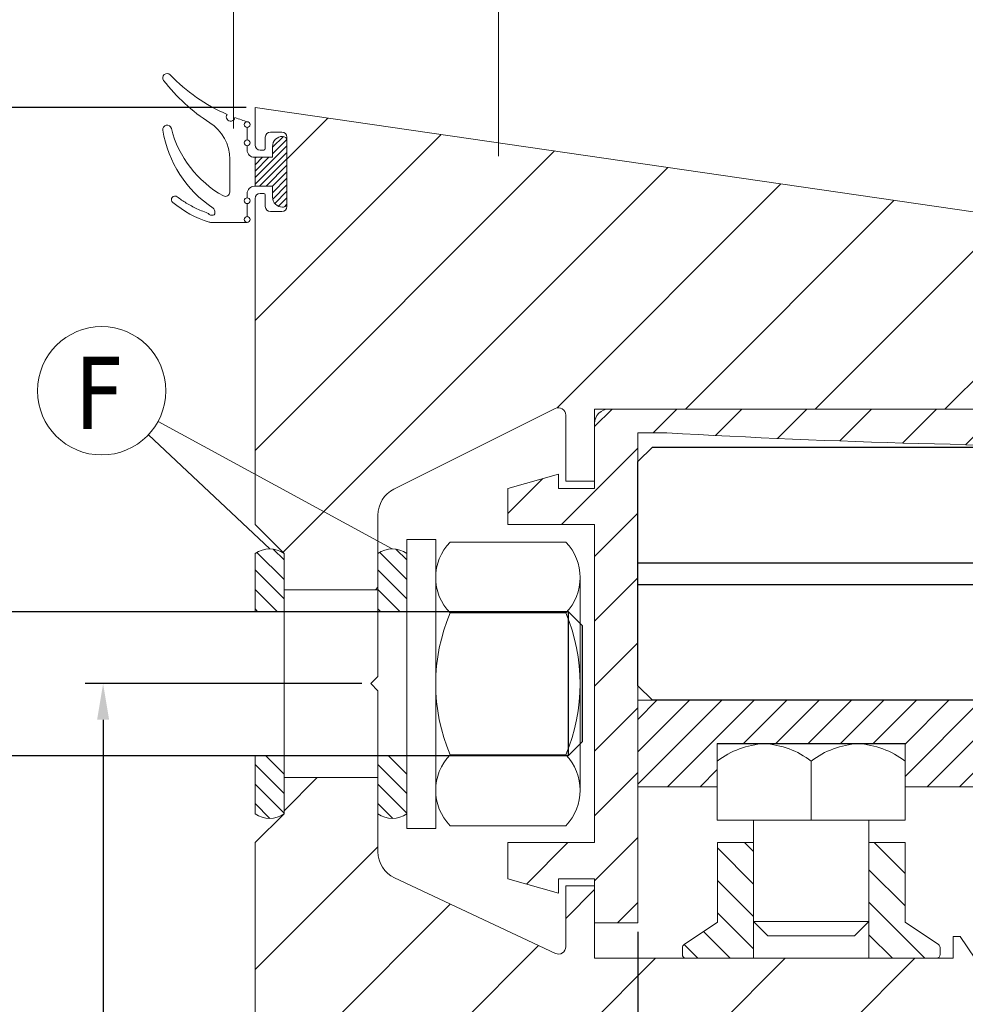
# Model space of a CAD drawing. Header units: millimetres. Extents: x 475 to 4940, y -52 to 2368.
# Tile 12 of 16: x 1249 to 1314, y 117 to 185. Entities that reach past the tile are written whole.
import ezdxf

# ---------------------------------------------------------------- set-up
doc = ezdxf.new("R2010")
doc.units = ezdxf.units.MM
doc.layers.get('0').update_dxf_attribs({"lineweight": 13})
for name, color, linetype, lineweight in [('DADO FLANGIATO M8', 3, 'Continuous', 9), ('FISSAGGIO M10', 73, 'Continuous', 13), ('GUARNIZIONI', 7, 'Continuous', 9), ('INDICATORI', 7, 'Continuous', 5), ('PENSILINA MINI', 8, 'Continuous', 9), ('PLASTICA REGISTRO TRIANGOLARE MEDIA 75.3', 6, 'Continuous', 9), ('Quote', 5, 'Continuous', 9), ('VITE M8X8', 117, 'Continuous', 9)]:
    doc.layers.add(name, color=color, linetype=linetype, lineweight=lineweight)
doc.layers.add('PLASTICA L PICCOLA', color=1, linetype='Continuous', lineweight=9, true_color=0xff0000)
doc.layers.add('VETRO', color=140, linetype='Continuous')
doc.styles.get("Standard").update_dxf_attribs({"font": 'TAHOMA.TTF'})
doc.styles.add('STANDARD-Tahoma', font='TAHOMA.TTF')
doc.dimstyles.new('Annotativa millimetri', dxfattribs={"dimscale": 0, "dimtxt": 5, "dimasz": 2.5, "dimexe": 1.25, "dimexo": 0.625, "dimtad": 1, "dimtoh": 1, "dimdec": 1, "dimtxsty": 'Standard', "dimcen": 2.5, "dimclrd": 256, "dimclre": 256, "dimclrt": 7, "dimadec": 0, "dimazin": 0, "dimtfac": 1, "dimtdec": 1, "dimtmove": 0, "dimatfit": 3, "dimfxl": 1, "dimarcsym": 0})

# ---------------------------------------------------------------- blocks, each defined once
blk = doc.blocks.new('*D15')
at = {"layer": 'Defpoints', "color": 0}
for p in [(1265.166, 179.194), (1243.049, 84.324), (1265.151, 84.324)]:
    blk.add_point(p, dxfattribs=at)
at = {"layer": 'Quote', "lineweight": -2}
for p, q in [((1264.541, 179.194), (1241.799, 179.194)), ((1243.049, 176.694), (1243.049, 119.386)), ((1243.049, 86.824), (1243.049, 105.301)), ((1264.526, 84.324), (1241.799, 84.324))]:
    blk.add_line(p, q, dxfattribs=at)
at = {"layer": 'Quote'}
for points in [[(1243.465, 176.694), (1242.632, 176.694), (1243.049, 179.194)], [(1242.632, 86.824), (1243.465, 86.824), (1243.049, 84.324)]]:
    blk.add_solid(points, dxfattribs=at)
at = {"layer": 'Quote', "color": 7, "insert": (1243.049, 112.344), "char_height": 5, "attachment_point": 5, "rotation": 90}
blk.add_mtext('94,9', dxfattribs=at)
blk = doc.blocks.new('*D16')
at = {"layer": 'Defpoints', "color": 0}
for p in [(1254.637, 139.324), (1273.166, 139.324), (1265.151, 84.324)]:
    blk.add_point(p, dxfattribs=at)
at = {"layer": 'Quote', "lineweight": -2}
for p, q in [((1272.541, 139.324), (1253.387, 139.324)), ((1254.637, 136.824), (1254.637, 115.817)), ((1254.637, 86.824), (1254.637, 107.832)), ((1264.526, 84.324), (1253.387, 84.324))]:
    blk.add_line(p, q, dxfattribs=at)
at = {"layer": 'Quote'}
for points in [[(1255.054, 136.824), (1254.22, 136.824), (1254.637, 139.324)], [(1254.22, 86.824), (1255.054, 86.824), (1254.637, 84.324)]]:
    blk.add_solid(points, dxfattribs=at)
at = {"layer": 'Quote', "color": 7, "insert": (1254.637, 111.824), "char_height": 5, "attachment_point": 5, "rotation": 90}
blk.add_mtext('55', dxfattribs=at)
blk = doc.blocks.new('*D23')
at = {"layer": 'Defpoints', "color": 0}
for p in [(1291.666, 122.779), (1375.549, 110.047), (1291.666, 66.305)]:
    blk.add_point(p, dxfattribs=at)
at = {"layer": 'Quote', "lineweight": -2}
for p, q in [((1291.666, 122.154), (1291.666, 65.055)), ((1375.549, 109.422), (1375.549, 65.055)), ((1294.166, 66.305), (1322.737, 66.305)), ((1373.049, 66.305), (1336.797, 66.305))]:
    blk.add_line(p, q, dxfattribs=at)
at = {"layer": 'Quote'}
for points in [[(1294.166, 66.722), (1294.166, 65.888), (1291.666, 66.305)], [(1373.049, 65.888), (1373.049, 66.722), (1375.549, 66.305)]]:
    blk.add_solid(points, dxfattribs=at)
at = {"layer": 'Quote', "color": 7, "insert": (1329.767, 66.305), "char_height": 5, "attachment_point": 5}
blk.add_mtext('83,9', dxfattribs=at)
blk = doc.blocks.new('*D24')
at = {"layer": 'Defpoints', "color": 0}
for p in [(1265.166, 179.194), (1232.574, 58.73), (1267.741, 58.73)]:
    blk.add_point(p, dxfattribs=at)
at = {"layer": 'Quote', "lineweight": -2}
for p, q in [((1264.541, 179.194), (1231.324, 179.194)), ((1232.574, 176.694), (1232.574, 120.959)), ((1232.574, 61.23), (1232.574, 103.729)), ((1267.116, 58.73), (1231.324, 58.73))]:
    blk.add_line(p, q, dxfattribs=at)
at = {"layer": 'Quote'}
for points in [[(1232.991, 176.694), (1232.157, 176.694), (1232.574, 179.194)], [(1232.157, 61.23), (1232.991, 61.23), (1232.574, 58.73)]]:
    blk.add_solid(points, dxfattribs=at)
at = {"layer": 'Quote', "color": 7, "insert": (1232.574, 112.344), "char_height": 5, "attachment_point": 5, "rotation": 90}
blk.add_mtext('120,5', dxfattribs=at)

msp = doc.modelspace()

# ---------------------------------------------------------------- hatches: boundary and pattern name
h = msp.add_hatch()
h.set_pattern_fill('ANSI31', color=256, scale=2, style=0)
h.set_pattern_definition([(45, (1008.867, -11.034), (-4.49013, 4.49013), [])])
edge = h.paths.add_edge_path()
edge.add_line((1267.166, 145.824), (1267.166, 148.324))
edge.add_line((1267.166, 148.324), (1265.166, 150.324))
edge.add_line((1265.166, 150.324), (1265.166, 172.893))
edge.add_arc((1265.516, 172.893), 0.35, 90.00004, 179.99996, ccw=False)
edge.add_line((1265.516, 173.243), (1265.766, 173.243))
edge.add_arc((1265.766, 173.143), 0.1, 0.00008, 89.99992, ccw=False)
edge.add_line((1265.866, 173.143), (1265.866, 172.343))
edge.add_arc((1266.216, 172.343), 0.35, 180.00005, 269.99995)
edge.add_line((1266.216, 171.993), (1267.016, 171.993))
edge.add_arc((1267.016, 172.343), 0.35, 270.00004, 359.99996)
edge.add_line((1267.366, 172.343), (1267.366, 177.143))
edge.add_arc((1267.016, 177.143), 0.35, 0.00002, 89.99998)
edge.add_line((1267.016, 177.493), (1266.216, 177.493))
edge.add_arc((1266.216, 177.143), 0.35, 90.00001, 179.99999)
edge.add_line((1265.866, 177.143), (1265.866, 176.344))
edge.add_arc((1265.766, 176.344), 0.1, 270.00003, 359.99997, ccw=False)
edge.add_line((1265.766, 176.244), (1265.516, 176.244))
edge.add_arc((1265.516, 176.594), 0.35, 180.00007, 269.99993, ccw=False)
edge.add_line((1265.166, 176.594), (1265.166, 179.194))
edge.add_line((1265.166, 179.194), (1374.281, 163.355))
edge.add_arc((1374.137, 162.365), 1, 0.50002, 81.74042, ccw=False)
edge.add_line((1375.137, 162.374), (1375.161, 159.627))
edge.add_arc((1374.861, 159.624), 0.3, -90.00001, 0.50002, ccw=False)
edge.add_line((1374.861, 159.324), (1373.206, 159.324))
edge.add_arc((1373.206, 159.674), 0.35, 180.00003, 270.00001, ccw=False)
edge.add_line((1372.856, 159.674), (1372.856, 159.924))
edge.add_arc((1372.956, 159.924), 0.1, 90.00002, 180.00002, ccw=False)
edge.add_line((1372.956, 160.024), (1373.756, 160.024))
edge.add_arc((1373.756, 160.374), 0.35, 270.00002, 360.00002)
edge.add_line((1374.106, 160.374), (1374.106, 161.174))
edge.add_arc((1373.756, 161.174), 0.35, 0.00002, 90.00002)
edge.add_line((1373.756, 161.524), (1368.956, 161.524))
edge.add_arc((1368.956, 161.174), 0.35, 90.00002, 180.00002)
edge.add_line((1368.606, 161.174), (1368.606, 160.374))
edge.add_arc((1368.956, 160.374), 0.35, 180.00003, 270.00001)
edge.add_line((1368.956, 160.024), (1369.755, 160.024))
edge.add_arc((1369.755, 159.924), 0.1, 0.00003, 90.00001, ccw=False)
edge.add_line((1369.855, 159.924), (1369.855, 159.674))
edge.add_arc((1369.505, 159.674), 0.35, -89.99997, 0.00001, ccw=False)
edge.add_line((1369.505, 159.324), (1367.005, 159.322))
edge.add_arc((1367.005, 159.022), 0.3, 90.00005, 180.00002)
edge.add_line((1366.705, 159.022), (1366.705, 158.324))
edge.add_line((1366.705, 158.324), (1288.666, 158.324))
edge.add_line((1288.666, 158.324), (1288.666, 153.324))
edge.add_line((1288.666, 153.324), (1286.666, 153.324))
edge.add_line((1286.666, 153.324), (1286.666, 157.912))
edge.add_arc((1286.166, 157.912), 0.5, 360, 476.54593)
edge.add_line((1285.943, 158.359), (1274.772, 152.778))
edge.add_arc((1275.666, 150.989), 2, 116.54593, 180)
edge.add_line((1273.666, 150.989), (1273.666, 145.824))
edge.add_line((1273.666, 132.824), (1273.666, 127.694))
edge.add_arc((1275.666, 127.694), 2, 180, 244.86576)
edge.add_line((1274.817, 125.883), (1285.954, 120.658))
edge.add_arc((1286.167, 121.111), 0.5, 244.86576, 360.00634)
edge.add_line((1286.667, 121.111), (1286.666, 125.324))
edge.add_line((1286.666, 125.324), (1288.666, 125.324))
edge.add_line((1288.666, 125.324), (1288.666, 120.324))
edge.add_line((1288.666, 120.324), (1313.484, 120.324))
edge.add_line((1313.484, 120.324), (1313.484, 121.824))
edge.add_line((1313.484, 121.824), (1313.984, 121.824))
edge.add_line((1313.984, 121.824), (1314.994, 120.324))
edge.add_line((1314.994, 120.324), (1337.275, 120.324))
edge.add_line((1337.275, 120.324), (1338.284, 121.824))
edge.add_line((1338.284, 121.824), (1338.784, 121.824))
edge.add_line((1338.784, 121.824), (1338.784, 120.324))
edge.add_line((1338.784, 120.324), (1358.784, 120.324))
edge.add_line((1358.784, 120.324), (1358.784, 121.824))
edge.add_line((1358.784, 121.824), (1359.284, 121.824))
edge.add_line((1359.284, 121.824), (1360.294, 120.324))
edge.add_line((1360.294, 120.324), (1360.294, 118.122))
edge.add_line((1360.294, 118.122), (1365.135, 118.122))
edge.add_line((1365.135, 118.122), (1365.187, 118.127))
edge.add_line((1365.187, 118.127), (1365.803, 118.235))
edge.add_line((1365.803, 118.235), (1365.885, 118.239))
edge.add_line((1365.885, 118.239), (1368.186, 118.009))
edge.add_arc((1368.161, 117.76), 0.25, -90, 84.29294, ccw=False)
edge.add_line((1368.161, 117.51), (1368.161, 109.91))
edge.add_arc((1368.161, 109.66), 0.25, -84.29294, 90, ccw=False)
edge.add_line((1368.186, 109.411), (1365.885, 109.181))
edge.add_line((1365.885, 109.181), (1365.803, 109.184))
edge.add_line((1365.803, 109.184), (1365.187, 109.293))
edge.add_line((1365.187, 109.293), (1365.135, 109.297))
edge.add_line((1365.135, 109.297), (1360.294, 109.297))
edge.add_line((1360.294, 109.297), (1360.299, 107.095))
edge.add_line((1360.299, 107.095), (1265.151, 84.324))
edge.add_line((1265.151, 84.324), (1265.162, 128.325))
edge.add_line((1265.162, 128.325), (1267.166, 130.324))
edge.add_line((1267.166, 130.324), (1267.166, 132.824))
edge.add_line((1273.666, 132.824), (1267.166, 132.824))
edge.add_line((1273.666, 145.824), (1267.166, 145.824))
h = msp.add_hatch()
h.set_pattern_fill('ANSI31', color=256, scale=2, style=0)
edge = h.paths.add_edge_path()
edge.add_line((1367.488, 131.798), (1367.488, 134.198))
edge.add_arc((1367.988, 134.198), 0.5, 90, 180.00001, ccw=False)
edge.add_line((1367.988, 134.698), (1369.588, 134.698))
edge.add_arc((1369.588, 134.348), 0.35, 0.00008, 89.9999, ccw=False)
edge.add_line((1369.938, 134.348), (1369.938, 134.098))
edge.add_arc((1369.838, 134.098), 0.1, 270.00018, 359.99993, ccw=False)
edge.add_line((1369.838, 133.998), (1369.038, 133.998))
edge.add_arc((1369.038, 133.648), 0.35, 90.00008, 179.99996)
edge.add_line((1368.688, 133.648), (1368.688, 132.848))
edge.add_arc((1369.038, 132.848), 0.35, 180.00006, 269.99992)
edge.add_line((1369.038, 132.498), (1373.838, 132.498))
edge.add_arc((1373.838, 132.848), 0.35, 270.00008, 359.99997)
edge.add_line((1374.188, 132.848), (1374.188, 133.648))
edge.add_arc((1373.838, 133.648), 0.35, 0.00006, 89.99994)
edge.add_line((1373.838, 133.998), (1373.039, 133.998))
edge.add_arc((1373.039, 134.098), 0.1, 180.00005, 269.99986, ccw=False)
edge.add_line((1372.939, 134.098), (1372.939, 134.348))
edge.add_arc((1373.289, 134.348), 0.35, 90.00005, 179.99996, ccw=False)
edge.add_line((1373.289, 134.698), (1375.049, 134.698))
edge.add_arc((1375.049, 134.198), 0.5, -0.00005, 90.00008, ccw=False)
edge.add_line((1375.549, 134.198), (1375.549, 109.089))
edge.add_arc((1372.549, 109.089), 3, -65.81508, 0, ccw=False)
edge.add_line((1373.779, 106.352), (1346.538, 94.118))
edge.add_arc((1346.333, 94.574), 0.5, 204.18487, 294.18488, ccw=False)
edge.add_line((1345.877, 94.369), (1345.59, 95.008))
edge.add_arc((1345.316, 94.885), 0.3, 24.18495, 114.18498)
edge.add_line((1345.193, 95.159), (1343.916, 94.585))
edge.add_arc((1343.793, 94.859), 0.3, 204.1849, 294.18486, ccw=False)
edge.add_line((1343.52, 94.736), (1342.618, 96.743))
edge.add_line((1342.618, 96.743), (1341.212, 97.818))
edge.add_arc((1341.394, 98.056), 0.3, 114.18499, 232.59837, ccw=False)
edge.add_line((1341.271, 98.33), (1341.799, 98.567))
edge.add_line((1341.799, 98.567), (1341.097, 100.129))
edge.add_arc((1340.641, 99.924), 0.5, 24.18488, 103.45911)
edge.add_line((1340.525, 100.41), (1329.214, 97.703))
edge.add_line((1329.214, 97.703), (1328.611, 98.073))
edge.add_line((1328.611, 98.073), (1328.242, 97.471))
edge.add_line((1328.242, 97.471), (1322.708, 96.146))
edge.add_arc((1322.824, 95.66), 0.5, 103.45909, 204.1849)
edge.add_line((1322.368, 95.455), (1324.467, 90.783))
edge.add_line((1324.467, 90.783), (1324.994, 91.02))
edge.add_arc((1325.117, 90.746), 0.3, -4.22849, 114.18485, ccw=False)
edge.add_line((1325.417, 90.724), (1325.286, 88.959))
edge.add_line((1325.286, 88.959), (1326.187, 86.952))
edge.add_arc((1325.914, 86.829), 0.3, -65.81501, 24.18484, ccw=False)
edge.add_line((1326.037, 86.555), (1324.759, 85.982))
edge.add_arc((1324.882, 85.708), 0.3, 114.18494, 204.18485)
edge.add_line((1324.609, 85.585), (1324.895, 84.946))
edge.add_arc((1324.439, 84.742), 0.5, -65.81497, 24.1849, ccw=False)
edge.add_line((1324.644, 84.286), (1267.741, 58.73))
edge.add_line((1267.741, 58.73), (1267.127, 60.099))
edge.add_arc((1267.4, 60.222), 0.3, 114.18494, 204.18491, ccw=False)
edge.add_line((1267.277, 60.495), (1322.721, 85.395))
edge.add_arc((1322.598, 85.669), 0.3, 294.18505, 384.18487)
edge.add_line((1322.872, 85.792), (1322.503, 86.613))
edge.add_arc((1322.777, 86.735), 0.3, 114.18494, 204.18495, ccw=False)
edge.add_line((1322.654, 87.009), (1323.657, 87.46))
edge.add_arc((1323.534, 87.733), 0.3, 294.1849, 384.18485)
edge.add_line((1323.808, 87.856), (1320.083, 96.149))
edge.add_arc((1320.996, 96.559), 1, 103.45904, 204.1849, ccw=False)
edge.add_line((1320.763, 97.532), (1341.717, 102.547))
edge.add_arc((1341.787, 102.255), 0.3, 24.18493, 103.45916, ccw=False)
edge.add_line((1342.061, 102.378), (1344.424, 97.115))
edge.add_arc((1344.698, 97.238), 0.3, 204.18497, 294.18495)
edge.add_line((1344.821, 96.964), (1345.824, 97.415))
edge.add_arc((1345.947, 97.141), 0.3, 24.18485, 114.18486, ccw=False)
edge.add_line((1346.221, 97.264), (1346.589, 96.443))
edge.add_arc((1346.863, 96.566), 0.3, 204.18493, 294.18496)
edge.add_line((1346.986, 96.293), (1369.767, 106.524))
edge.add_arc((1369.644, 106.797), 0.3, 294.18483, 450.00004)
edge.add_line((1369.644, 107.097), (1361.495, 107.097))
edge.add_line((1361.495, 107.097), (1361.495, 107.997))
edge.add_arc((1361.195, 107.997), 0.3, 360, 450.00004)
edge.add_line((1361.195, 108.297), (1360.495, 108.297))
edge.add_line((1360.495, 108.297), (1360.495, 108.691))
edge.add_line((1360.495, 108.691), (1361.479, 109.336))
edge.add_arc((1361.644, 109.085), 0.3, 44.99997, 123.23599, ccw=False)
edge.add_arc((1362.068, 109.509), 0.3, 225.00003, 315.00006)
edge.add_arc((1362.492, 109.085), 0.3, 44.99997, 134.99994, ccw=False)
edge.add_arc((1362.917, 109.509), 0.3, 225.00003, 315.00004)
edge.add_arc((1363.341, 109.085), 0.3, 45, 134.99996, ccw=False)
edge.add_arc((1363.765, 109.509), 0.3, 225, 315.00005)
edge.add_arc((1364.189, 109.085), 0.3, 45.00003, 134.99994, ccw=False)
edge.add_arc((1364.614, 109.509), 0.3, 224.99999, 314.99999)
edge.add_line((1364.826, 109.297), (1365.038, 109.385))
edge.add_arc((1365.038, 109.085), 0.3, 0.00004, 90, ccw=False)
edge.add_line((1365.338, 109.085), (1365.338, 108.297))
edge.add_line((1365.338, 108.297), (1373.249, 108.297))
edge.add_arc((1373.249, 108.797), 0.5, 270.00003, 359.99997)
edge.add_line((1373.749, 108.797), (1373.749, 119.122))
edge.add_arc((1373.349, 119.122), 0.4, 0.00003, 180)
edge.add_line((1372.949, 119.122), (1365.338, 119.122))
edge.add_line((1365.338, 119.122), (1365.338, 118.334))
edge.add_arc((1365.038, 118.334), 0.3, -90, 0.00002, ccw=False)
edge.add_line((1365.038, 118.034), (1364.826, 118.122))
edge.add_arc((1364.614, 117.91), 0.3, 45, 134.99997)
edge.add_arc((1364.189, 118.334), 0.3, 224.99997, 315.00003, ccw=False)
edge.add_arc((1363.765, 117.91), 0.3, 45.00003, 135)
edge.add_arc((1363.341, 118.334), 0.3, 225, 315, ccw=False)
edge.add_arc((1362.917, 117.91), 0.3, 45, 135.00004)
edge.add_arc((1362.492, 118.334), 0.3, 225.00004, 314.99995, ccw=False)
edge.add_arc((1362.068, 117.91), 0.3, 44.99997, 135.00002)
edge.add_arc((1361.644, 118.334), 0.3, 236.7641, 314.99997, ccw=False)
edge.add_line((1361.479, 118.084), (1360.43, 118.771))
edge.add_arc((1360.594, 119.022), 0.3, 89.99988, 236.76402, ccw=False)
edge.add_line((1360.594, 119.322), (1361.195, 119.322))
edge.add_arc((1361.195, 119.622), 0.3, 270.00004, 359.99631)
edge.add_line((1361.495, 119.622), (1361.495, 120.322))
edge.add_line((1361.495, 120.322), (1373.449, 120.322))
edge.add_arc((1373.449, 120.622), 0.3, 270.00007, 360.00002)
edge.add_line((1373.749, 120.622), (1373.749, 130.998))
edge.add_arc((1373.449, 130.998), 0.3, 0.00004, 90)
edge.add_line((1373.449, 131.298), (1371.994, 131.298))
edge.add_line((1371.994, 131.298), (1371.794, 131.498))
edge.add_line((1371.794, 131.498), (1371.594, 131.298))
edge.add_line((1371.594, 131.298), (1369.844, 131.298))
edge.add_line((1369.844, 131.298), (1369.544, 131.598))
edge.add_line((1369.544, 131.598), (1369.244, 131.298))
edge.add_line((1369.244, 131.298), (1367.988, 131.298))
edge.add_arc((1367.988, 131.798), 0.5, 180.00004, 269.99997, ccw=False)
at = {"layer": 'DADO FLANGIATO M8'}
h = msp.add_hatch(dxfattribs=at)
h.set_pattern_fill('ANSI31', color=256, scale=0.5, angle=90, style=0)
h.set_pattern_definition([(135, (1778.7258, 295.2195), (-1.122532, -1.122532), [])])
h.paths.add_polyline_path([(1294.867, 121.285), (1297.167, 122.821), (1297.167, 128.32), (1299.667, 128.321), (1299.667, 120.324), (1295.035, 120.324, 0.745181), (1295.119, 120.811, -0.210261), (1294.902, 120.816, -0.58341)])
h.paths.add_polyline_path([(1307.667, 120.324), (1307.667, 128.323), (1310.167, 128.324), (1310.167, 122.821), (1312.467, 121.285, -0.589752), (1312.427, 120.814, -0.196777), (1312.222, 120.807, 0.798306), (1312.332, 120.324)])
h.paths.add_polyline_path([(1312.332, 120.323, -0.798306), (1312.222, 120.807, 0.196777), (1312.427, 120.814, -0.825541)])
h.paths.add_polyline_path([(1312.332, 120.323, 0.825541), (1312.427, 120.814, 0.589752), (1312.467, 121.285), (1312.587, 121.205), (1312.587, 120.324)])
h.paths.add_polyline_path([(1294.961, 120.326, -0.74529), (1294.902, 120.816, 0.210261), (1295.119, 120.811, -0.745181), (1295.035, 120.324), (1294.99, 120.324)])
h.paths.add_polyline_path([(1294.747, 120.34), (1294.747, 121.205), (1294.867, 121.285, 0.58341), (1294.902, 120.816, 0.74529), (1294.961, 120.326)])
at = {"layer": 'GUARNIZIONI'}
h = msp.add_hatch(dxfattribs=at)
h.set_pattern_fill('ANSI31', color=256, scale=0.1, angle=180, style=0, pattern_type=2)
h.set_pattern_definition([(225, (1312.69768, 294.6084), (-0.2245064, 0.2245064), [])])
h.paths.add_polyline_path([(1265.166, 173.743), (1265.166, 175.743), (1266.366, 175.743), (1266.366, 176.493), (1266.366, 176.509), (1266.367, 176.525), (1266.368, 176.54), (1266.369, 176.556), (1266.371, 176.572), (1266.373, 176.588), (1266.375, 176.605), (1266.378, 176.621), (1266.381, 176.637), (1266.385, 176.653), (1266.389, 176.67), (1266.393, 176.686), (1266.398, 176.702), (1266.403, 176.719), (1266.409, 176.735), (1266.415, 176.751), (1266.422, 176.767), (1266.429, 176.783), (1266.436, 176.799), (1266.444, 176.815), (1266.453, 176.831), (1266.461, 176.846), (1266.471, 176.861), (1266.48, 176.876), (1266.49, 176.891), (1266.501, 176.906), (1266.511, 176.92), (1266.523, 176.935), (1266.534, 176.949), (1266.546, 176.962), (1266.558, 176.975), (1266.571, 176.988), (1266.584, 177.001), (1266.597, 177.013), (1266.611, 177.025), (1266.625, 177.037), (1266.639, 177.048), (1266.653, 177.059), (1266.668, 177.069), (1266.683, 177.079), (1266.698, 177.089), (1266.713, 177.098), (1266.729, 177.107), (1266.745, 177.115), (1266.76, 177.123), (1266.776, 177.131), (1266.792, 177.138), (1266.808, 177.144), (1266.825, 177.15), (1266.841, 177.156), (1266.857, 177.162), (1266.873, 177.166), (1266.89, 177.171), (1266.906, 177.175), (1266.922, 177.179), (1266.939, 177.182), (1266.955, 177.185), (1266.971, 177.187), (1266.987, 177.189), (1267.003, 177.191), (1267.019, 177.192), (1267.035, 177.193), (1267.051, 177.193), (1267.066, 177.193), (1267.073, 177.193), (1267.079, 177.193), (1267.086, 177.193), (1267.093, 177.192), (1267.1, 177.192), (1267.107, 177.191), (1267.114, 177.19), (1267.121, 177.188), (1267.128, 177.187), (1267.135, 177.186), (1267.142, 177.184), (1267.149, 177.182), (1267.156, 177.18), (1267.163, 177.178), (1267.17, 177.175), (1267.176, 177.172), (1267.183, 177.17), (1267.19, 177.167), (1267.197, 177.163), (1267.204, 177.16), (1267.211, 177.156), (1267.217, 177.153), (1267.224, 177.149), (1267.23, 177.145), (1267.237, 177.14), (1267.243, 177.136), (1267.249, 177.131), (1267.255, 177.126), (1267.261, 177.121), (1267.267, 177.116), (1267.273, 177.111), (1267.278, 177.106), (1267.284, 177.1), (1267.289, 177.094), (1267.294, 177.088), (1267.299, 177.083), (1267.304, 177.076), (1267.308, 177.07), (1267.313, 177.064), (1267.317, 177.058), (1267.321, 177.051), (1267.325, 177.045), (1267.329, 177.038), (1267.333, 177.031), (1267.336, 177.024), (1267.339, 177.018), (1267.342, 177.011), (1267.345, 177.004), (1267.348, 176.997), (1267.35, 176.99), (1267.352, 176.983), (1267.354, 176.976), (1267.356, 176.969), (1267.358, 176.962), (1267.36, 176.955), (1267.361, 176.948), (1267.362, 176.941), (1267.363, 176.934), (1267.364, 176.927), (1267.365, 176.92), (1267.365, 176.914), (1267.366, 176.907), (1267.366, 176.9), (1267.366, 176.893), (1267.366, 172.593), (1267.366, 172.587), (1267.366, 172.58), (1267.365, 172.573), (1267.365, 172.566), (1267.364, 172.56), (1267.363, 172.553), (1267.362, 172.546), (1267.361, 172.539), (1267.36, 172.532), (1267.358, 172.525), (1267.356, 172.518), (1267.354, 172.511), (1267.352, 172.504), (1267.35, 172.497), (1267.348, 172.49), (1267.345, 172.483), (1267.342, 172.476), (1267.339, 172.469), (1267.336, 172.462), (1267.333, 172.456), (1267.329, 172.449), (1267.325, 172.442), (1267.321, 172.436), (1267.317, 172.429), (1267.313, 172.423), (1267.308, 172.417), (1267.304, 172.41), (1267.299, 172.404), (1267.294, 172.398), (1267.289, 172.393), (1267.284, 172.387), (1267.278, 172.381), (1267.273, 172.376), (1267.267, 172.371), (1267.261, 172.366), (1267.255, 172.361), (1267.249, 172.356), (1267.243, 172.351), (1267.237, 172.347), (1267.23, 172.342), (1267.224, 172.338), (1267.217, 172.334), (1267.211, 172.331), (1267.204, 172.327), (1267.197, 172.324), (1267.19, 172.32), (1267.183, 172.317), (1267.176, 172.315), (1267.17, 172.312), (1267.163, 172.309), (1267.156, 172.307), (1267.149, 172.305), (1267.142, 172.303), (1267.135, 172.301), (1267.128, 172.3), (1267.121, 172.298), (1267.114, 172.297), (1267.107, 172.296), (1267.1, 172.295), (1267.093, 172.295), (1267.086, 172.294), (1267.079, 172.294), (1267.073, 172.294), (1267.066, 172.293), (1267.051, 172.294), (1267.035, 172.294), (1267.019, 172.295), (1267.003, 172.296), (1266.987, 172.298), (1266.971, 172.3), (1266.955, 172.302), (1266.939, 172.305), (1266.922, 172.308), (1266.906, 172.312), (1266.89, 172.316), (1266.873, 172.32), (1266.857, 172.325), (1266.841, 172.331), (1266.825, 172.336), (1266.808, 172.343), (1266.792, 172.349), (1266.776, 172.356), (1266.76, 172.364), (1266.745, 172.372), (1266.729, 172.38), (1266.713, 172.389), (1266.698, 172.398), (1266.683, 172.408), (1266.668, 172.418), (1266.653, 172.428), (1266.639, 172.439), (1266.625, 172.45), (1266.611, 172.462), (1266.597, 172.474), (1266.584, 172.486), (1266.571, 172.498), (1266.558, 172.511), (1266.546, 172.525), (1266.534, 172.538), (1266.523, 172.552), (1266.511, 172.566), (1266.501, 172.581), (1266.49, 172.596), (1266.48, 172.61), (1266.471, 172.626), (1266.461, 172.641), (1266.453, 172.656), (1266.444, 172.672), (1266.436, 172.688), (1266.429, 172.704), (1266.422, 172.72), (1266.415, 172.736), (1266.409, 172.752), (1266.403, 172.768), (1266.398, 172.785), (1266.393, 172.801), (1266.389, 172.817), (1266.385, 172.833), (1266.381, 172.85), (1266.378, 172.866), (1266.375, 172.882), (1266.373, 172.898), (1266.371, 172.915), (1266.369, 172.931), (1266.368, 172.946), (1266.367, 172.962), (1266.366, 172.978), (1266.366, 172.993), (1266.366, 173.743)], flags=0)
h = msp.add_hatch(dxfattribs=at)
h.set_pattern_fill('ANSI31', color=256, scale=0.3, angle=270, style=0)
h.set_pattern_definition([(315, (544.7961, 204.813), (0.6735192, 0.6735192), [])])
h.paths.add_polyline_path([(1267.166, 148.324), (1267.166, 144.324), (1265.166, 144.324), (1265.166, 148.324, -0.327803)])
h.paths.add_polyline_path([(1267.166, 134.324), (1267.166, 130.324, -0.327803), (1265.166, 130.324), (1265.166, 134.324)])
h = msp.add_hatch(dxfattribs=at)
h.set_pattern_fill('ANSI31', color=256, scale=0.3, angle=270, style=0)
h.set_pattern_definition([(315, (553.2961, 204.813), (0.6735192, 0.6735192), [])])
h.paths.add_polyline_path([(1275.666, 148.324), (1275.666, 144.324), (1273.666, 144.324), (1273.666, 148.324, -0.327803)])
h.paths.add_polyline_path([(1275.666, 134.324), (1275.666, 130.324, -0.327803), (1273.666, 130.324), (1273.666, 134.324)])
at = {"layer": 'PLASTICA L PICCOLA'}
h = msp.add_hatch(dxfattribs=at)
h.set_pattern_fill('ANSI31', color=256, style=0)
h.set_pattern_definition([(45, (1017.2467, 24.882), (-2.245064, 2.245064), [])])
edge = h.paths.add_edge_path()
edge.add_line((1291.666, 156.675), (1293.663, 156.675))
edge.add_arc((1328.627, 780.113), 624.417, 266.790011, 273.196376)
edge.add_arc((1363.416, 157.166), 0.5, 273.19739, 359.99999)
edge.add_line((1363.916, 157.166), (1363.916, 158.319))
edge.add_line((1363.916, 158.319), (1289.667, 158.324))
edge.add_arc((1289.664, 157.326), 0.999, 89.83326, 179.98529)
edge.add_line((1288.666, 157.326), (1288.666, 152.827))
edge.add_line((1288.666, 152.827), (1286.166, 152.827))
edge.add_line((1286.166, 152.827), (1286.166, 153.827))
edge.add_line((1286.166, 153.827), (1282.666, 152.827))
edge.add_line((1282.666, 152.827), (1282.666, 150.327))
edge.add_line((1282.666, 150.327), (1288.666, 150.327))
edge.add_line((1288.666, 150.327), (1288.666, 128.325))
edge.add_line((1288.666, 128.325), (1282.666, 128.325))
edge.add_line((1282.666, 128.325), (1282.666, 125.825))
edge.add_line((1282.666, 125.825), (1286.166, 124.825))
edge.add_line((1286.166, 124.825), (1286.166, 125.825))
edge.add_line((1286.166, 125.825), (1288.666, 125.825))
edge.add_line((1288.666, 125.825), (1288.666, 122.779))
edge.add_line((1288.666, 122.779), (1291.666, 122.779))
edge.add_line((1291.666, 122.779), (1291.666, 156.675))
at = {"layer": 'PLASTICA REGISTRO TRIANGOLARE MEDIA 75.3'}
h = msp.add_hatch(dxfattribs=at)
h.set_pattern_fill('ANSI31', color=256, scale=0.5, style=0)
h.set_pattern_definition([(45, (660.9, 0), (-1.122532, 1.122532), [])])
h.paths.add_polyline_path([(1315.666, 138.174), (1315.666, 132.174), (1310.166, 132.174), (1310.166, 135.174), (1297.166, 135.174), (1297.166, 132.174), (1291.666, 132.174), (1291.666, 138.174)])
h.paths.add_polyline_path([(1360.966, 132.174), (1357.966, 132.174), (1357.966, 138.174), (1360.966, 138.174)])

# ---------------------------------------------------------------- linework, layer by layer
for p, q in [((1263.674, 193.723, -407.663), (1263.674, 177.735, -407.663)), ((1282.016, 193.723, -407.663), (1282.016, 175.827, -407.663)), ((1258.442, 157.467, -407.663), (1274.661, 148.652, -407.663)), ((1266.17, 148.652, -407.663), (1257.775, 156.545, -407.663))]:
    msp.add_line(p, q)
at = {"layer": 'DADO FLANGIATO M8', "elevation": -407.663}
msp.add_lwpolyline([(1307.666, 128.324), (1310.167, 128.324), (1310.167, 122.821), (1312.471, 121.282, -0.248994), (1312.587, 121.057), (1312.587, 120.588, -0.413219), (1312.343, 120.324), (1294.99, 120.324), (1294.961, 120.326, -0.374493), (1294.747, 120.588), (1294.747, 121.057, -0.248989), (1294.863, 121.282), (1297.167, 122.821)], format="xyb", dxfattribs=at)
for points in [[(1297.167, 122.821), (1297.167, 128.324), (1299.666, 128.324)], [(1299.667, 120.324), (1299.667, 128.324)], [(1307.667, 120.324), (1307.667, 128.323)]]:
    msp.add_lwpolyline(points, dxfattribs=at)
at = {"layer": 'FISSAGGIO M10'}
msp.add_line((1287.666, 131.944, -407.663), (1287.666, 146.666, -407.663), dxfattribs=at)
at = {"layer": 'FISSAGGIO M10', "linetype": 'ByBlock', "lineweight": -2}
for p, q in [((1158.836, 144.324, -407.663), (1286.836, 144.324, -407.663)), ((1286.836, 134.324, -407.663), (1158.836, 134.324, -407.663))]:
    msp.add_line(p, q, dxfattribs=at)
at = {"layer": 'FISSAGGIO M10'}
msp.add_lwpolyline([(1275.666, 149.305), (1275.666, 129.305), (1277.666, 129.305), (1277.666, 149.305)], close=True, dxfattribs=at)
for points in [[(1278.666, 149.12, 0.407541), (1278.666, 144.212, -0.407541)], [(1278.666, 134.398), (1286.666, 134.398, 0.203771), (1286.666, 144.212), (1278.666, 144.212, 0.203771)]]:
    msp.add_lwpolyline(points, format="xyb", close=True, dxfattribs=at)
for points in [[(1286.666, 144.212, 0.407541), (1286.666, 149.12), (1278.666, 149.12)], [(1278.666, 134.398, 0.407541), (1278.666, 129.49), (1286.666, 129.49, 0.407541), (1286.666, 134.398)]]:
    msp.add_lwpolyline(points, format="xyb", dxfattribs=at)
at = {"layer": 'FISSAGGIO M10', "linetype": 'ByBlock', "lineweight": -2}
msp.add_lwpolyline([(1287.836, 143.324), (1286.836, 144.324), (1286.836, 134.324), (1287.836, 135.324)], close=True, dxfattribs=at)
at = {"layer": 'FISSAGGIO M10'}
msp.add_polyline3d([(1277.666, 144.212, -407.663), (1277.666, 146.666, -407.663), (1277.666, 131.944, -407.663)], dxfattribs=at)
at = {"layer": 'GUARNIZIONI', "elevation": -407.663}
for points in [[(1264.664, 178.198, -0.019793), (1263.762, 178.495, -1.249428), (1263.219, 178.714, -0.100892), (1259.283, 181.451, 0.948964), (1258.829, 181.06, 0.086545), (1262.023, 178.138, -0.25605), (1263.409, 175.61), (1263.409, 175.61), (1263.409, 173.342, -0.570725), (1262.964, 173.079, -0.207461), (1259.364, 177.737, 0.957196), (1258.775, 177.615, 0.209102), (1262.254, 172.23, -0.251604), (1262.366, 172.022), (1262.366, 171.842, -0.40996), (1262.266, 171.744), (1262.266, 171.744), (1262.066, 171.744), (1262.066, 171.744, -0.255513), (1261.982, 171.79, 0.161143), (1261.86, 171.888), (1261.765, 171.924), (1261.657, 171.966), (1261.55, 172.008), (1261.445, 172.051), (1261.341, 172.096), (1261.239, 172.14), (1261.138, 172.186), (1261.039, 172.232), (1260.942, 172.28), (1260.847, 172.327), (1260.753, 172.376), (1260.661, 172.425), (1260.57, 172.475), (1260.482, 172.526), (1260.395, 172.577), (1260.31, 172.629), (1260.228, 172.682), (1260.147, 172.735), (1260.068, 172.789), (1259.991, 172.843), (1259.916, 172.898), (1259.843, 172.953), (1259.773, 173.009, 0.995684), (1259.458, 172.621, 0.095029), (1261.975, 171.258, 0.076834), (1262.066, 171.244), (1264.609, 171.243)], [(1264.609, 176.543), (1264.609, 176.243, 0.414214), (1265.109, 175.743), (1265.166, 175.743), (1265.166, 173.743), (1265.109, 173.743, 0.414214), (1264.609, 173.243), (1264.609, 172.943)]]:
    msp.add_lwpolyline(points, format="xyb", dxfattribs=at)
for points in [[(1264.609, 177.806), (1264.609, 176.943)], [(1267.366, 172.593), (1267.366, 176.893)], [(1264.609, 172.543), (1264.609, 171.643)]]:
    msp.add_lwpolyline(points, dxfattribs=at)
at = {"layer": 'GUARNIZIONI', "linetype": 'Continuous', "elevation": -407.663}
msp.add_lwpolyline([(1267.066, 172.293, -0.414214), (1266.366, 172.993), (1266.366, 172.993), (1266.366, 173.743), (1265.166, 173.743), (1265.166, 175.743), (1266.366, 175.743), (1266.366, 176.493), (1266.366, 176.493, -0.414214), (1267.066, 177.193, -0.414213), (1267.366, 176.893), (1267.366, 172.593, -0.414214), (1267.066, 172.293)], format="xyb", dxfattribs=at)
at = {"layer": 'GUARNIZIONI', "color": 0, "elevation": -407.663}
for points in [[(1267.166, 148.324, 0.327803), (1265.166, 148.324), (1265.166, 144.324), (1267.166, 144.324), (1267.166, 148.324)], [(1275.666, 148.324, 0.327803), (1273.666, 148.324), (1273.666, 144.324), (1275.666, 144.324), (1275.666, 148.324)], [(1267.166, 130.324, -0.327803), (1265.166, 130.324), (1265.166, 134.324), (1267.166, 134.324), (1267.166, 130.324)], [(1275.666, 130.324, -0.327803), (1273.666, 130.324), (1273.666, 134.324), (1275.666, 134.324), (1275.666, 130.324)]]:
    msp.add_lwpolyline(points, format="xyb", dxfattribs=at)
at = {"layer": 'GUARNIZIONI'}
for centre in [(1264.609, 178.006, -407.663), (1264.609, 176.743, -407.663), (1264.609, 172.743, -407.663), (1264.609, 171.443, -407.663)]:
    msp.add_circle(centre, 0.2, dxfattribs=at)
at = {"layer": 'INDICATORI', "color": 0}
msp.add_circle((1254.539, 159.588, -407.663), 4.442, dxfattribs=at)
at = {"layer": 'PENSILINA MINI'}
for p, q in [((1273.666, 145.824, -407.663), (1267.166, 145.824, -407.663)), ((1273.666, 145.824, -815.325), (1267.166, 145.824, -815.325)), ((1273.666, 132.824, -407.663), (1267.166, 132.824, -407.663)), ((1273.666, 132.824, -815.325), (1267.166, 132.824, -815.325))]:
    msp.add_line(p, q, dxfattribs=at)
for points in [[(1265.151, 84.324), (1265.162, 128.325), (1267.166, 130.324), (1267.166, 148.324), (1265.166, 150.324), (1265.166, 172.893, -0.414213), (1265.516, 173.243), (1265.766, 173.243, -0.414213), (1265.866, 173.143), (1265.866, 172.343, 0.414213), (1266.216, 171.993), (1267.016, 171.993, 0.414213), (1267.366, 172.343), (1267.366, 177.143, 0.414213), (1267.016, 177.493), (1266.216, 177.493, 0.414213), (1265.866, 177.143), (1265.866, 176.344, -0.414213), (1265.766, 176.244), (1265.516, 176.244, -0.414213), (1265.166, 176.594), (1265.166, 179.194), (1374.281, 163.355, -0.370112)], [(1267.166, 145.824), (1267.166, 148.324), (1265.166, 150.324), (1265.166, 172.893, -0.414213), (1265.516, 173.243), (1265.766, 173.243, -0.414213), (1265.866, 173.143), (1265.866, 172.343, 0.414213), (1266.216, 171.993), (1267.016, 171.993, 0.414213), (1267.366, 172.343), (1267.366, 177.143, 0.414213), (1267.016, 177.493), (1266.216, 177.493, 0.414213), (1265.866, 177.143), (1265.866, 176.344, -0.414213), (1265.766, 176.244), (1265.516, 176.244, -0.414213), (1265.166, 176.594), (1265.166, 179.194), (1374.281, 163.355, -0.370112)], [(1366.705, 158.324), (1288.666, 158.324), (1288.666, 153.324), (1286.666, 153.324), (1286.666, 157.912, 0.557427), (1285.943, 158.359), (1274.772, 152.778, 0.284169), (1273.666, 150.989), (1273.666, 139.824), (1273.166, 139.324), (1273.666, 138.824), (1273.666, 127.694, 0.290838), (1274.817, 125.883), (1285.954, 120.658, 0.549417), (1286.667, 121.111), (1286.666, 125.324), (1288.666, 125.324), (1288.666, 120.324), (1313.484, 120.324), (1313.484, 121.824), (1313.984, 121.824), (1314.994, 120.324)], [(1366.705, 158.324), (1288.666, 158.324), (1288.666, 153.324), (1286.666, 153.324), (1286.666, 157.912, 0.557427), (1285.943, 158.359), (1274.772, 152.778, 0.284169), (1273.666, 150.989), (1273.666, 145.824)], [(1273.666, 132.824), (1273.666, 127.694, 0.290838), (1274.817, 125.883), (1285.954, 120.658, 0.549417), (1286.667, 121.111), (1286.666, 125.324), (1288.666, 125.324), (1288.666, 120.324), (1313.484, 120.324), (1313.484, 121.824), (1313.984, 121.824), (1314.994, 120.324)]]:
    msp.add_lwpolyline(points, format="xyb", dxfattribs=at)
msp.add_lwpolyline([(1265.151, 84.324), (1265.162, 128.325), (1267.166, 130.324), (1267.166, 132.824)], dxfattribs=at)
at = {"layer": 'PLASTICA L PICCOLA'}
msp.add_lwpolyline([(1291.666, 156.675), (1293.663, 156.675, 0.02796), (1363.444, 156.667, 0.397961), (1363.916, 157.166), (1363.916, 158.319), (1289.667, 158.324, 0.414991), (1288.666, 157.326), (1288.666, 152.827), (1286.166, 152.827), (1286.166, 153.827), (1282.666, 152.827), (1282.666, 150.327), (1288.666, 150.327), (1288.666, 128.325), (1282.666, 128.325), (1282.666, 125.825), (1286.166, 124.825), (1286.166, 125.825), (1288.666, 125.825), (1288.666, 122.779), (1291.666, 122.779)], format="xyb", close=True, dxfattribs=at)
at = {"layer": 'PLASTICA REGISTRO TRIANGOLARE MEDIA 75.3'}
msp.add_lwpolyline([(1315.666, 138.174), (1315.666, 132.174), (1310.166, 132.174), (1310.166, 135.174), (1297.166, 135.174), (1297.166, 132.174), (1291.666, 132.174), (1291.666, 138.174)], close=True, dxfattribs=at)
at = {"layer": 'VETRO'}
for p, q in [((1291.666, 147.678, -407.663), (1465.321, 147.678, -407.663)), ((1291.666, 146.193, -407.663), (1465.321, 146.193, -407.663))]:
    msp.add_line(p, q, dxfattribs=at)
at = {"layer": 'VETRO', "elevation": -815.325}
msp.add_lwpolyline([(1465.321, 138.176), (1292.666, 138.176), (1291.666, 139.176), (1291.666, 154.696), (1292.666, 155.696), (1465.321, 155.696)], dxfattribs=at)
at = {"layer": 'VITE M8X8'}
for p, q in [((1300.416, 135.165, -407.663), (1297.166, 135.165, -407.663)), ((1297.166, 133.961, -407.663), (1297.166, 135.165, -407.663)), ((1306.916, 135.165, -407.663), (1300.416, 135.165, -407.663)), ((1310.166, 135.165, -407.663), (1306.916, 135.165, -407.663)), ((1310.166, 135.165, -407.663), (1310.166, 133.961, -407.663)), ((1297.166, 129.865, -407.663), (1297.166, 133.961, -407.663)), ((1303.666, 133.961, -407.663), (1303.666, 129.865, -407.663)), ((1310.166, 133.961, -407.663), (1310.166, 129.865, -407.663)), ((1303.666, 129.865, -407.663), (1297.166, 129.865, -407.663)), ((1299.666, 122.865, -407.663), (1299.666, 129.865, -407.663)), ((1310.166, 129.865, -407.663), (1303.666, 129.865, -407.663)), ((1307.666, 122.865, -407.663), (1307.666, 129.865, -407.663)), ((1300.666, 121.865, -407.663), (1299.666, 122.865, -407.663)), ((1299.666, 122.865, -407.663), (1307.666, 122.865, -407.663)), ((1307.666, 122.865, -407.663), (1306.668, 121.865, -407.663)), ((1300.666, 121.865, -407.663), (1306.668, 121.865, -407.663))]:
    msp.add_line(p, q, dxfattribs=at)
for centre, start, end in [((1300.726, 129.337, -407.663), 93.04407, 127.59107), ((1300.106, 129.337, -407.663), 52.40858, 86.95627), ((1307.226, 129.337, -407.663), 93.04373, 127.59142), ((1306.606, 129.337, -407.663), 52.40893, 86.95593)]:
    msp.add_arc(centre, 5.836, start, end, dxfattribs=at)

# ---------------------------------------------------------------- texts
at = {"layer": 'INDICATORI', "color": 0, "insert": (1252.685, 156.948, -407.663), "char_height": 5, "width": 4.19649, "attachment_point": 7, "style": 'STANDARD-Tahoma'}
msp.add_mtext('F', dxfattribs=at)

# ---------------------------------------------------------------- dimensions: what is measured, and where the dimension line sits
at = {"layer": 'Quote'}
for base, p1, p2, picture, middle in [((1232.574, 58.73), (1265.166, 179.194), (1267.741, 58.73), '*D24', (1232.574, 112.344)), ((1243.049, 84.324), (1265.166, 179.194, -407.663), (1265.151, 84.324), '*D15', (1243.049, 112.344))]:
    dim = msp.add_linear_dim(base=base, p1=p1, p2=p2, angle=90, dimstyle='Annotativa millimetri', override={"dimscale": 1, "dimtad": 0, "dimlfac": 1, "dimtxsty": 'Standard', "dimsah": 1, "dimtolj": 0}, dxfattribs=at)
    dim.commit()
    dim.dimension.update_dxf_attribs({"geometry": picture, "text_midpoint": middle, "dimtype": 160})
dim = msp.add_linear_dim(base=(1254.637, 139.324), p1=(1265.151, 84.324), p2=(1273.166, 139.324, -407.663), angle=90, dimstyle='Annotativa millimetri', override={"dimscale": 1, "dimtad": 0, "dimlfac": 1, "dimtxsty": 'Standard', "dimsah": 1, "dimtolj": 0}, dxfattribs=at)
dim.commit()
dim.dimension.update_dxf_attribs({"geometry": '*D16', "text_midpoint": (1254.637, 111.824)})
dim = msp.add_linear_dim(base=(1291.666, 66.305), p1=(1375.549, 110.047), p2=(1291.666, 122.779, -407.663), dimstyle='Annotativa millimetri', override={"dimscale": 1, "dimtad": 0, "dimlfac": 1, "dimtxsty": 'Standard', "dimsah": 1, "dimtolj": 0}, dxfattribs=at)
dim.commit()
dim.dimension.update_dxf_attribs({"geometry": '*D23', "text_midpoint": (1329.767, 66.305), "dimtype": 160})

doc.saveas('drawing.dxf')
